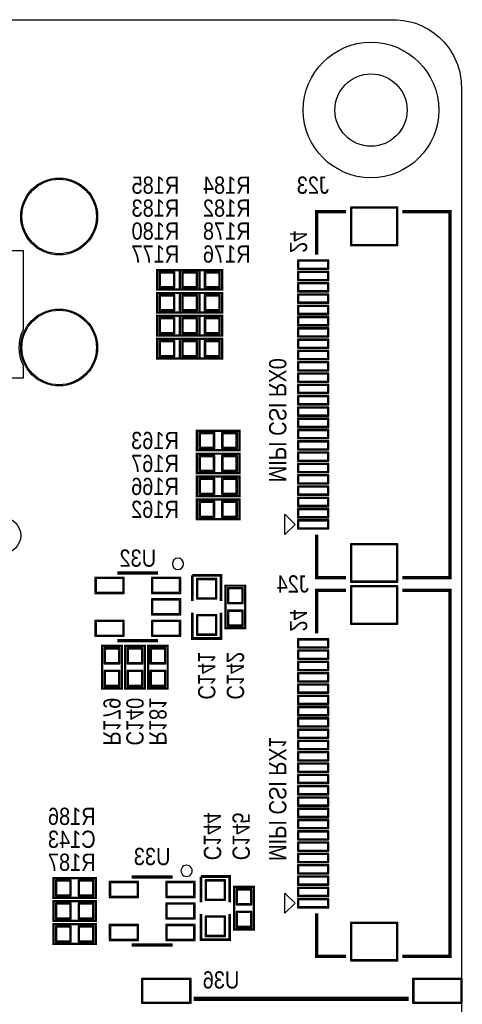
# Model space of a CAD drawing. Extents: x 0 to 137, y 0 to 82.
# Tile 8 of 8: x 117 to 137, y 38 to 82. Entities that reach past the tile are written whole.
import ezdxf
from ezdxf.enums import TextEntityAlignment as Align

# ---------------------------------------------------------------- set-up
doc = ezdxf.new("R2010")
doc.units = 0
for name, color, linetype in [('BG_OUTLINE', 3, 'CONTINUOUS'), ('BG_SILKSCREEN_BOTTOM', 51, 'CONTINUOUS'), ('PG_SILKSCREEN_BOTTOM', 150, 'CONTINUOUS'), ('PIN_BOTTOM', 12, 'CONTINUOUS'), ('PIN_SOLDERMASK_BOTTOM', 231, 'CONTINUOUS'), ('RD_SILKSCREEN_BOTTOM', 1, 'CONTINUOUS')]:
    doc.layers.add(name, color=color, linetype=linetype)

msp = doc.modelspace()

# ---------------------------------------------------------------- linework, layer by layer
at = {"layer": 'BG_OUTLINE'}
msp.add_lwpolyline([(2.999994, 81.999836), (133.999732, 81.999836, -0.414214), (136.999726, 78.999842), (136.999726, 2.999994, -0.414214), (133.999732, 0), (2.999994, 0, -0.414214), (0, 2.999994), (0, 78.999842, -0.414214)], format="xyb", close=True, dxfattribs=at)
at = {"layer": 'PG_SILKSCREEN_BOTTOM'}
for points, const_width in [([(131.891735, 73.50506), (130.591738, 73.50506), (130.591738, 71.605038)], 0.150012), ([(134.39173, 57.305042), (136.491726, 57.305042), (136.491726, 73.50506), (134.39173, 73.50506)], 0.150012), ([(125.41631, 70.9168), (123.53671, 70.9168), (123.53671, 70.0532), (125.41631, 70.0532), (125.41631, 70.9168)], 0.1016), ([(124.5362, 70.0532), (126.4158, 70.0532), (126.4158, 70.9168), (124.5362, 70.9168), (124.5362, 70.0532)], 0.1016), ([(125.41631, 69.9008), (123.53671, 69.9008), (123.53671, 69.0372), (125.41631, 69.0372), (125.41631, 69.9008)], 0.1016), ([(124.5362, 69.0372), (126.4158, 69.0372), (126.4158, 69.9008), (124.5362, 69.9008), (124.5362, 69.0372)], 0.1016), ([(125.41631, 68.8848), (123.53671, 68.8848), (123.53671, 68.0212), (125.41631, 68.0212), (125.41631, 68.8848)], 0.1016), ([(124.5362, 68.0212), (126.4158, 68.0212), (126.4158, 68.8848), (124.5362, 68.8848), (124.5362, 68.0212)], 0.1016), ([(125.41377, 67.8688), (123.53417, 67.8688), (123.53417, 67.0052), (125.41377, 67.0052), (125.41377, 67.8688)], 0.1016), ([(124.5362, 67.0052), (126.4158, 67.0052), (126.4158, 67.8688), (124.5362, 67.8688), (124.5362, 67.0052)], 0.1016), ([(125.2982, 62.9412), (127.1778, 62.9412), (127.1778, 63.8048), (125.2982, 63.8048), (125.2982, 62.9412)], 0.1016), ([(125.2982, 61.9252), (127.1778, 61.9252), (127.1778, 62.7888), (125.2982, 62.7888), (125.2982, 61.9252)], 0.1016), ([(125.2982, 60.9092), (127.1778, 60.9092), (127.1778, 61.7728), (125.2982, 61.7728), (125.2982, 60.9092)], 0.1016), ([(125.2982, 59.8932), (127.1778, 59.8932), (127.1778, 60.7568), (125.2982, 60.7568), (125.2982, 59.8932)], 0.1016), ([(131.891735, 57.305042), (130.591738, 57.305042), (130.591738, 59.205063)], 0.150012), ([(123.581998, 57.506997), (121.782002, 57.506997)], 0.150012), ([(126.365, 56.261), (126.365, 57.404), (125.095, 57.404)], 0.127), ([(125.095, 57.404), (125.095, 56.261)], 0.127), ([(126.5682, 56.9468), (126.5682, 55.0672), (127.4318, 55.0672), (127.4318, 56.9468), (126.5682, 56.9468)], 0.1016), ([(131.891735, 56.74106), (130.591738, 56.74106), (130.591738, 54.841038)], 0.150012), ([(134.39173, 40.541042), (136.491726, 40.541042), (136.491726, 56.74106), (134.39173, 56.74106)], 0.150012), ([(125.095, 55.753), (125.095, 54.61), (126.365, 54.61), (126.365, 55.753)], 0.127), ([(121.782002, 54.507003), (123.581998, 54.507003)], 0.150012), ([(121.9708, 52.4002), (121.9708, 54.2798), (121.1072, 54.2798), (121.1072, 52.4002), (121.9708, 52.4002)], 0.1016), ([(122.1232, 54.2798), (122.1232, 52.4002), (122.9868, 52.4002), (122.9868, 54.2798), (122.1232, 54.2798)], 0.1016), ([(123.1392, 54.2798), (123.1392, 52.4002), (124.0028, 52.4002), (124.0028, 54.2798), (123.1392, 54.2798)], 0.1016), ([(118.9482, 43.1292), (120.8278, 43.1292), (120.8278, 43.9928), (118.9482, 43.9928), (118.9482, 43.1292)], 0.1016), ([(124.216998, 44.044997), (122.417002, 44.044997)], 0.150012), ([(126.746, 42.926), (126.746, 44.069), (125.476, 44.069)], 0.127), ([(125.476, 44.069), (125.476, 42.926)], 0.127), ([(126.9492, 43.6118), (126.9492, 41.7322), (127.8128, 41.7322), (127.8128, 43.6118), (126.9492, 43.6118)], 0.1016), ([(120.8278, 42.9768), (118.9482, 42.9768), (118.9482, 42.1132), (120.8278, 42.1132), (120.8278, 42.9768)], 0.1016), ([(125.476, 42.418), (125.476, 41.275), (126.746, 41.275), (126.746, 42.418)], 0.127), ([(131.891735, 40.541042), (130.591738, 40.541042), (130.591738, 42.441063)], 0.150012), ([(120.8278, 41.9608), (118.9482, 41.9608), (118.9482, 41.0972), (120.8278, 41.0972), (120.8278, 41.9608)], 0.1016), ([(122.417002, 41.045003), (124.216998, 41.045003)], 0.150012), ([(125.152277, 38.656971), (134.667295, 38.656971)], 0.2)]:
    msp.add_lwpolyline(points, dxfattribs=dict(at, const_width=const_width))
for points in [[(107.797854, 66.132964), (107.797854, 66.95567, 0.153457), (107.797854, 68.021962), (107.797854, 71.787258), (117.605302, 71.787258), (117.605302, 68.272152, 0.232159), (117.605302, 66.70548), (117.605302, 66.132964)], [(124.709987, 57.912, 1), (124.210022, 57.912004, 1)], [(125.090987, 44.323, 1), (124.591022, 44.323004, 1)]]:
    msp.add_lwpolyline(points, format="xyb", close=True, dxfattribs=at)
for points in [[(129.191741, 59.206054), (129.191741, 60.104045), (129.640736, 59.65505)], [(129.191741, 42.442054), (129.191741, 43.340045), (129.640736, 42.89105)]]:
    msp.add_lwpolyline(points, close=True, dxfattribs=at)
at = {"layer": 'PIN_BOTTOM'}
for points in [[(132.142738, 72.055101), (134.142734, 72.055101), (134.142734, 73.654996), (132.142738, 73.654996)], [(129.790736, 71.005052), (131.090734, 71.005052), (131.090734, 71.305052), (129.790736, 71.305052)], [(124.276333, 70.185305), (124.276333, 70.784695), (123.676943, 70.784695), (123.676943, 70.185305)], [(124.676433, 70.784695), (124.676433, 70.185305), (125.275823, 70.185305), (125.275823, 70.784695)], [(125.276077, 70.185305), (125.276077, 70.784695), (124.676687, 70.784695), (124.676687, 70.185305)], [(125.676177, 70.784695), (125.676177, 70.185305), (126.275567, 70.185305), (126.275567, 70.784695)], [(129.790736, 70.505053), (131.090734, 70.505053), (131.090734, 70.805053), (129.790736, 70.805053)], [(129.790736, 70.005054), (131.090734, 70.005054), (131.090734, 70.305054), (129.790736, 70.305054)], [(124.276333, 69.169305), (124.276333, 69.768695), (123.676943, 69.768695), (123.676943, 69.169305)], [(124.676433, 69.768695), (124.676433, 69.169305), (125.275823, 69.169305), (125.275823, 69.768695)], [(125.276077, 69.169305), (125.276077, 69.768695), (124.676687, 69.768695), (124.676687, 69.169305)], [(125.676177, 69.768695), (125.676177, 69.169305), (126.275567, 69.169305), (126.275567, 69.768695)], [(129.790736, 69.505055), (131.090734, 69.505055), (131.090734, 69.805055), (129.790736, 69.805055)], [(129.790736, 69.005056), (131.090734, 69.005056), (131.090734, 69.305056), (129.790736, 69.305056)], [(124.276333, 68.153305), (124.276333, 68.752695), (123.676943, 68.752695), (123.676943, 68.153305)], [(124.676433, 68.752695), (124.676433, 68.153305), (125.275823, 68.153305), (125.275823, 68.752695)], [(125.276077, 68.153305), (125.276077, 68.752695), (124.676687, 68.752695), (124.676687, 68.153305)], [(125.676177, 68.752695), (125.676177, 68.153305), (126.275567, 68.153305), (126.275567, 68.752695)], [(129.790736, 68.505057), (131.090734, 68.505057), (131.090734, 68.805057), (129.790736, 68.805057)], [(129.790736, 68.005058), (131.090734, 68.005058), (131.090734, 68.305058), (129.790736, 68.305058)], [(124.273793, 67.137305), (124.273793, 67.736695), (123.674403, 67.736695), (123.674403, 67.137305)], [(125.273537, 67.137305), (125.273537, 67.736695), (124.674147, 67.736695), (124.674147, 67.137305)], [(124.676433, 67.736695), (124.676433, 67.137305), (125.275823, 67.137305), (125.275823, 67.736695)], [(125.676177, 67.736695), (125.676177, 67.137305), (126.275567, 67.137305), (126.275567, 67.736695)], [(129.790736, 67.505059), (131.090734, 67.505059), (131.090734, 67.805059), (129.790736, 67.805059)], [(129.790736, 67.00506), (131.090734, 67.00506), (131.090734, 67.30506), (129.790736, 67.30506)], [(129.790736, 66.505061), (131.090734, 66.505061), (131.090734, 66.805061), (129.790736, 66.805061)], [(129.790736, 66.005062), (131.090734, 66.005062), (131.090734, 66.305062), (129.790736, 66.305062)], [(129.790736, 65.505063), (131.090734, 65.505063), (131.090734, 65.805063), (129.790736, 65.805063)], [(129.790736, 65.005039), (131.090734, 65.005039), (131.090734, 65.305038), (129.790736, 65.305038)], [(129.790736, 64.50504), (131.090734, 64.50504), (131.090734, 64.805039), (129.790736, 64.805039)], [(129.790736, 64.005041), (131.090734, 64.005041), (131.090734, 64.30504), (129.790736, 64.30504)], [(125.438433, 63.672695), (125.438433, 63.073305), (126.037823, 63.073305), (126.037823, 63.672695)], [(126.438177, 63.672695), (126.438177, 63.073305), (127.037567, 63.073305), (127.037567, 63.672695)], [(129.790736, 63.505042), (131.090734, 63.505042), (131.090734, 63.805041), (129.790736, 63.805041)], [(129.790736, 63.005043), (131.090734, 63.005043), (131.090734, 63.305042), (129.790736, 63.305042)], [(129.790736, 62.505044), (131.090734, 62.505044), (131.090734, 62.805043), (129.790736, 62.805043)], [(125.438433, 62.656695), (125.438433, 62.057305), (126.037823, 62.057305), (126.037823, 62.656695)], [(126.438177, 62.656695), (126.438177, 62.057305), (127.037567, 62.057305), (127.037567, 62.656695)], [(129.790736, 62.005045), (131.090734, 62.005045), (131.090734, 62.305044), (129.790736, 62.305044)], [(125.438433, 61.640695), (125.438433, 61.041305), (126.037823, 61.041305), (126.037823, 61.640695)], [(126.438177, 61.640695), (126.438177, 61.041305), (127.037567, 61.041305), (127.037567, 61.640695)], [(129.790736, 61.505046), (131.090734, 61.505046), (131.090734, 61.805045), (129.790736, 61.805045)], [(129.790736, 61.005047), (131.090734, 61.005047), (131.090734, 61.305046), (129.790736, 61.305046)], [(125.438433, 60.624695), (125.438433, 60.025305), (126.037823, 60.025305), (126.037823, 60.624695)], [(126.438177, 60.624695), (126.438177, 60.025305), (127.037567, 60.025305), (127.037567, 60.624695)], [(129.790736, 60.505048), (131.090734, 60.505048), (131.090734, 60.805047), (129.790736, 60.805047)], [(129.790736, 60.005049), (131.090734, 60.005049), (131.090734, 60.305048), (129.790736, 60.305048)], [(129.790736, 59.50505), (131.090734, 59.50505), (131.090734, 59.805049), (129.790736, 59.805049)], [(132.142738, 57.155105), (134.142734, 57.155105), (134.142734, 58.755001), (132.142738, 58.755001)], [(122.031443, 57.256705), (120.832537, 57.256705), (120.832537, 56.657316), (122.031443, 56.657316)], [(124.531463, 57.256705), (123.332557, 57.256705), (123.332557, 56.657316), (124.531463, 56.657316)], [(126.13005, 57.20715), (125.32995, 57.20715), (125.32995, 56.40705), (126.13005, 56.40705)], [(127.299695, 56.806567), (126.700305, 56.806567), (126.700305, 56.207177), (127.299695, 56.207177)], [(132.142738, 55.291101), (134.142734, 55.291101), (134.142734, 56.890996), (132.142738, 56.890996)], [(124.531463, 56.306695), (123.332557, 56.306695), (123.332557, 55.707305), (124.531463, 55.707305)], [(127.299695, 55.806823), (126.700305, 55.806823), (126.700305, 55.207433), (127.299695, 55.207433)], [(122.031443, 55.356684), (120.832537, 55.356684), (120.832537, 54.757295), (122.031443, 54.757295)], [(124.531463, 55.356684), (123.332557, 55.356684), (123.332557, 54.757295), (124.531463, 54.757295)], [(126.13005, 55.60695), (125.32995, 55.60695), (125.32995, 54.80685), (126.13005, 54.80685)], [(129.790736, 54.241052), (131.090734, 54.241052), (131.090734, 54.541052), (129.790736, 54.541052)], [(121.239305, 53.540177), (121.838695, 53.540177), (121.838695, 54.139567), (121.239305, 54.139567)], [(122.854695, 54.139567), (122.255305, 54.139567), (122.255305, 53.540177), (122.854695, 53.540177)], [(123.870695, 54.139567), (123.271305, 54.139567), (123.271305, 53.540177), (123.870695, 53.540177)], [(129.790736, 53.741053), (131.090734, 53.741053), (131.090734, 54.041053), (129.790736, 54.041053)], [(129.790736, 53.241054), (131.090734, 53.241054), (131.090734, 53.541054), (129.790736, 53.541054)], [(121.239305, 52.540433), (121.838695, 52.540433), (121.838695, 53.139823), (121.239305, 53.139823)], [(122.854695, 53.139823), (122.255305, 53.139823), (122.255305, 52.540433), (122.854695, 52.540433)], [(123.870695, 53.139823), (123.271305, 53.139823), (123.271305, 52.540433), (123.870695, 52.540433)], [(129.790736, 52.741055), (131.090734, 52.741055), (131.090734, 53.041055), (129.790736, 53.041055)], [(129.790736, 52.241056), (131.090734, 52.241056), (131.090734, 52.541056), (129.790736, 52.541056)], [(129.790736, 51.741057), (131.090734, 51.741057), (131.090734, 52.041057), (129.790736, 52.041057)], [(129.790736, 51.241058), (131.090734, 51.241058), (131.090734, 51.541058), (129.790736, 51.541058)], [(129.790736, 50.741059), (131.090734, 50.741059), (131.090734, 51.041059), (129.790736, 51.041059)], [(129.790736, 50.24106), (131.090734, 50.24106), (131.090734, 50.54106), (129.790736, 50.54106)], [(129.790736, 49.741061), (131.090734, 49.741061), (131.090734, 50.041061), (129.790736, 50.041061)], [(129.790736, 49.241062), (131.090734, 49.241062), (131.090734, 49.541062), (129.790736, 49.541062)], [(129.790736, 48.741063), (131.090734, 48.741063), (131.090734, 49.041063), (129.790736, 49.041063)], [(129.790736, 48.241039), (131.090734, 48.241039), (131.090734, 48.541038), (129.790736, 48.541038)], [(129.790736, 47.74104), (131.090734, 47.74104), (131.090734, 48.041039), (129.790736, 48.041039)], [(129.790736, 47.241041), (131.090734, 47.241041), (131.090734, 47.54104), (129.790736, 47.54104)], [(129.790736, 46.741042), (131.090734, 46.741042), (131.090734, 47.041041), (129.790736, 47.041041)], [(129.790736, 46.241043), (131.090734, 46.241043), (131.090734, 46.541042), (129.790736, 46.541042)], [(129.790736, 45.741044), (131.090734, 45.741044), (131.090734, 46.041043), (129.790736, 46.041043)], [(129.790736, 45.241045), (131.090734, 45.241045), (131.090734, 45.541044), (129.790736, 45.541044)], [(129.790736, 44.741046), (131.090734, 44.741046), (131.090734, 45.041045), (129.790736, 45.041045)], [(129.790736, 44.241047), (131.090734, 44.241047), (131.090734, 44.541046), (129.790736, 44.541046)], [(129.790736, 43.741048), (131.090734, 43.741048), (131.090734, 44.041047), (129.790736, 44.041047)], [(119.088433, 43.860695), (119.088433, 43.261305), (119.687823, 43.261305), (119.687823, 43.860695)], [(120.088177, 43.860695), (120.088177, 43.261305), (120.687567, 43.261305), (120.687567, 43.860695)], [(122.666442, 43.794705), (121.467537, 43.794705), (121.467537, 43.195316), (122.666442, 43.195316)], [(125.166463, 43.794705), (123.967558, 43.794705), (123.967558, 43.195316), (125.166463, 43.195316)], [(126.51105, 43.87215), (125.71095, 43.87215), (125.71095, 43.07205), (126.51105, 43.07205)], [(127.680695, 43.471567), (127.081305, 43.471567), (127.081305, 42.872177), (127.680695, 42.872177)], [(129.790736, 43.241049), (131.090734, 43.241049), (131.090734, 43.541048), (129.790736, 43.541048)], [(119.687823, 42.245305), (119.687823, 42.844695), (119.088433, 42.844695), (119.088433, 42.245305)], [(120.687567, 42.245305), (120.687567, 42.844695), (120.088177, 42.844695), (120.088177, 42.245305)], [(125.166463, 42.844695), (123.967558, 42.844695), (123.967558, 42.245305), (125.166463, 42.245305)], [(129.790736, 42.74105), (131.090734, 42.74105), (131.090734, 43.041049), (129.790736, 43.041049)], [(127.680695, 42.471823), (127.081305, 42.471823), (127.081305, 41.872433), (127.680695, 41.872433)], [(122.666442, 41.894684), (121.467537, 41.894684), (121.467537, 41.295295), (122.666442, 41.295295)], [(125.166463, 41.894684), (123.967558, 41.894684), (123.967558, 41.295295), (125.166463, 41.295295)], [(126.51105, 42.27195), (125.71095, 42.27195), (125.71095, 41.47185), (126.51105, 41.47185)], [(132.142738, 40.391105), (134.142734, 40.391105), (134.142734, 41.991001), (132.142738, 41.991001)], [(119.687823, 41.229305), (119.687823, 41.828695), (119.088433, 41.828695), (119.088433, 41.229305)], [(120.687567, 41.229305), (120.687567, 41.828695), (120.088177, 41.828695), (120.088177, 41.229305)], [(124.989577, 39.511986), (122.889581, 39.511986), (122.889581, 38.511988), (124.989577, 38.511988)], [(136.989579, 39.511986), (134.889583, 39.511986), (134.889583, 38.511988), (136.989579, 38.511988)]]:
    msp.add_lwpolyline(points, close=True, dxfattribs=at)
for centre, radius in [((132.999734, 77.999844), 1.599997), ((119.201438, 73.288906), 1.649984), ((119.201438, 67.488816), 1.649984), ((116.701367, 59.168284), 0.799998)]:
    msp.add_circle(centre, radius, dxfattribs=at)
at = {"layer": 'PIN_SOLDERMASK_BOTTOM'}
for points in [[(132.092687, 72.00505), (134.192785, 72.00505), (134.192785, 73.705047), (132.092687, 73.705047)], [(129.740736, 70.955052), (131.140733, 70.955052), (131.140733, 71.355052), (129.740736, 71.355052)], [(124.327133, 70.134505), (124.327133, 70.835495), (123.626143, 70.835495), (123.626143, 70.134505)], [(124.625633, 70.835495), (124.625633, 70.134505), (125.326623, 70.134505), (125.326623, 70.835495)], [(125.326877, 70.134505), (125.326877, 70.835495), (124.625887, 70.835495), (124.625887, 70.134505)], [(125.625377, 70.835495), (125.625377, 70.134505), (126.326367, 70.134505), (126.326367, 70.835495)], [(129.740736, 70.455053), (131.140733, 70.455053), (131.140733, 70.855053), (129.740736, 70.855053)], [(129.740736, 69.955054), (131.140733, 69.955054), (131.140733, 70.355054), (129.740736, 70.355054)], [(124.327133, 69.118505), (124.327133, 69.819495), (123.626143, 69.819495), (123.626143, 69.118505)], [(124.625633, 69.819495), (124.625633, 69.118505), (125.326623, 69.118505), (125.326623, 69.819495)], [(125.326877, 69.118505), (125.326877, 69.819495), (124.625887, 69.819495), (124.625887, 69.118505)], [(125.625377, 69.819495), (125.625377, 69.118505), (126.326367, 69.118505), (126.326367, 69.819495)], [(129.740736, 69.455055), (131.140733, 69.455055), (131.140733, 69.855055), (129.740736, 69.855055)], [(129.740736, 68.955056), (131.140733, 68.955056), (131.140733, 69.355056), (129.740736, 69.355056)], [(124.327133, 68.102505), (124.327133, 68.803495), (123.626143, 68.803495), (123.626143, 68.102505)], [(124.625633, 68.803495), (124.625633, 68.102505), (125.326623, 68.102505), (125.326623, 68.803495)], [(125.326877, 68.102505), (125.326877, 68.803495), (124.625887, 68.803495), (124.625887, 68.102505)], [(125.625377, 68.803495), (125.625377, 68.102505), (126.326367, 68.102505), (126.326367, 68.803495)], [(129.740736, 68.455057), (131.140733, 68.455057), (131.140733, 68.855057), (129.740736, 68.855057)], [(129.740736, 67.955058), (131.140733, 67.955058), (131.140733, 68.355058), (129.740736, 68.355058)], [(124.324593, 67.086505), (124.324593, 67.787495), (123.623603, 67.787495), (123.623603, 67.086505)], [(125.324337, 67.086505), (125.324337, 67.787495), (124.623347, 67.787495), (124.623347, 67.086505)], [(124.625633, 67.787495), (124.625633, 67.086505), (125.326623, 67.086505), (125.326623, 67.787495)], [(125.625377, 67.787495), (125.625377, 67.086505), (126.326367, 67.086505), (126.326367, 67.787495)], [(129.740736, 67.455059), (131.140733, 67.455059), (131.140733, 67.855059), (129.740736, 67.855059)], [(129.740736, 66.95506), (131.140733, 66.95506), (131.140733, 67.35506), (129.740736, 67.35506)], [(129.740736, 66.455061), (131.140733, 66.455061), (131.140733, 66.855061), (129.740736, 66.855061)], [(129.740736, 65.955062), (131.140733, 65.955062), (131.140733, 66.355062), (129.740736, 66.355062)], [(129.740736, 65.455063), (131.140733, 65.455063), (131.140733, 65.855063), (129.740736, 65.855063)], [(129.740736, 64.955039), (131.140733, 64.955039), (131.140733, 65.355038), (129.740736, 65.355038)], [(129.740736, 64.45504), (131.140733, 64.45504), (131.140733, 64.855039), (129.740736, 64.855039)], [(129.740736, 63.955041), (131.140733, 63.955041), (131.140733, 64.35504), (129.740736, 64.35504)], [(125.387633, 63.723495), (125.387633, 63.022505), (126.088623, 63.022505), (126.088623, 63.723495)], [(126.387377, 63.723495), (126.387377, 63.022505), (127.088367, 63.022505), (127.088367, 63.723495)], [(129.740736, 63.455042), (131.140733, 63.455042), (131.140733, 63.855041), (129.740736, 63.855041)], [(129.740736, 62.955043), (131.140733, 62.955043), (131.140733, 63.355042), (129.740736, 63.355042)], [(129.740736, 62.455044), (131.140733, 62.455044), (131.140733, 62.855043), (129.740736, 62.855043)], [(125.387633, 62.707495), (125.387633, 62.006505), (126.088623, 62.006505), (126.088623, 62.707495)], [(126.387377, 62.707495), (126.387377, 62.006505), (127.088367, 62.006505), (127.088367, 62.707495)], [(129.740736, 61.955045), (131.140733, 61.955045), (131.140733, 62.355044), (129.740736, 62.355044)], [(125.387633, 61.691495), (125.387633, 60.990505), (126.088623, 60.990505), (126.088623, 61.691495)], [(126.387377, 61.691495), (126.387377, 60.990505), (127.088367, 60.990505), (127.088367, 61.691495)], [(129.740736, 61.455046), (131.140733, 61.455046), (131.140733, 61.855045), (129.740736, 61.855045)], [(129.740736, 60.955047), (131.140733, 60.955047), (131.140733, 61.355046), (129.740736, 61.355046)], [(125.387633, 60.675495), (125.387633, 59.974505), (126.088623, 59.974505), (126.088623, 60.675495)], [(126.387377, 60.675495), (126.387377, 59.974505), (127.088367, 59.974505), (127.088367, 60.675495)], [(129.740736, 60.455048), (131.140733, 60.455048), (131.140733, 60.855047), (129.740736, 60.855047)], [(129.740736, 59.955049), (131.140733, 59.955049), (131.140733, 60.355048), (129.740736, 60.355048)], [(129.740736, 59.45505), (131.140733, 59.45505), (131.140733, 59.855049), (129.740736, 59.855049)], [(132.092687, 57.105055), (134.192785, 57.105055), (134.192785, 58.805051), (132.092687, 58.805051)], [(122.082242, 57.307505), (120.781737, 57.307505), (120.781737, 56.606516), (122.082242, 56.606516)], [(124.582263, 57.307505), (123.281758, 57.307505), (123.281758, 56.606516), (124.582263, 56.606516)], [(126.179961, 57.257061), (125.280039, 57.257061), (125.280039, 56.357139), (126.179961, 56.357139)], [(127.350495, 56.857367), (126.649505, 56.857367), (126.649505, 56.156377), (127.350495, 56.156377)], [(132.092687, 55.24105), (134.192785, 55.24105), (134.192785, 56.941047), (132.092687, 56.941047)], [(124.582263, 56.357495), (123.281758, 56.357495), (123.281758, 55.656505), (124.582263, 55.656505)], [(127.350495, 55.857623), (126.649505, 55.857623), (126.649505, 55.156633), (127.350495, 55.156633)], [(122.082242, 55.407484), (120.781737, 55.407484), (120.781737, 54.706495), (122.082242, 54.706495)], [(124.582263, 55.407484), (123.281758, 55.407484), (123.281758, 54.706495), (124.582263, 54.706495)], [(126.179961, 55.656861), (125.280039, 55.656861), (125.280039, 54.756939), (126.179961, 54.756939)], [(129.740736, 54.191052), (131.140733, 54.191052), (131.140733, 54.591052), (129.740736, 54.591052)], [(121.188505, 53.489377), (121.889495, 53.489377), (121.889495, 54.190367), (121.188505, 54.190367)], [(122.905495, 54.190367), (122.204505, 54.190367), (122.204505, 53.489377), (122.905495, 53.489377)], [(123.921495, 54.190367), (123.220505, 54.190367), (123.220505, 53.489377), (123.921495, 53.489377)], [(129.740736, 53.691053), (131.140733, 53.691053), (131.140733, 54.091053), (129.740736, 54.091053)], [(121.188505, 52.489633), (121.889495, 52.489633), (121.889495, 53.190623), (121.188505, 53.190623)], [(122.905495, 53.190623), (122.204505, 53.190623), (122.204505, 52.489633), (122.905495, 52.489633)], [(123.921495, 53.190623), (123.220505, 53.190623), (123.220505, 52.489633), (123.921495, 52.489633)], [(129.740736, 53.191054), (131.140733, 53.191054), (131.140733, 53.591054), (129.740736, 53.591054)], [(129.740736, 52.691055), (131.140733, 52.691055), (131.140733, 53.091055), (129.740736, 53.091055)], [(129.740736, 52.191056), (131.140733, 52.191056), (131.140733, 52.591056), (129.740736, 52.591056)], [(129.740736, 51.691057), (131.140733, 51.691057), (131.140733, 52.091057), (129.740736, 52.091057)], [(129.740736, 51.191058), (131.140733, 51.191058), (131.140733, 51.591058), (129.740736, 51.591058)], [(129.740736, 50.691059), (131.140733, 50.691059), (131.140733, 51.091059), (129.740736, 51.091059)], [(129.740736, 50.19106), (131.140733, 50.19106), (131.140733, 50.59106), (129.740736, 50.59106)], [(129.740736, 49.691061), (131.140733, 49.691061), (131.140733, 50.091061), (129.740736, 50.091061)], [(129.740736, 49.191062), (131.140733, 49.191062), (131.140733, 49.591062), (129.740736, 49.591062)], [(129.740736, 48.691063), (131.140733, 48.691063), (131.140733, 49.091063), (129.740736, 49.091063)], [(129.740736, 48.191039), (131.140733, 48.191039), (131.140733, 48.591038), (129.740736, 48.591038)], [(129.740736, 47.69104), (131.140733, 47.69104), (131.140733, 48.091039), (129.740736, 48.091039)], [(129.740736, 47.191041), (131.140733, 47.191041), (131.140733, 47.59104), (129.740736, 47.59104)], [(129.740736, 46.691042), (131.140733, 46.691042), (131.140733, 47.091041), (129.740736, 47.091041)], [(129.740736, 46.191043), (131.140733, 46.191043), (131.140733, 46.591042), (129.740736, 46.591042)], [(129.740736, 45.691044), (131.140733, 45.691044), (131.140733, 46.091043), (129.740736, 46.091043)], [(129.740736, 45.191045), (131.140733, 45.191045), (131.140733, 45.591044), (129.740736, 45.591044)], [(129.740736, 44.691046), (131.140733, 44.691046), (131.140733, 45.091045), (129.740736, 45.091045)], [(129.740736, 44.191047), (131.140733, 44.191047), (131.140733, 44.591046), (129.740736, 44.591046)], [(129.740736, 43.691048), (131.140733, 43.691048), (131.140733, 44.091047), (129.740736, 44.091047)], [(119.037633, 43.911495), (119.037633, 43.210505), (119.738623, 43.210505), (119.738623, 43.911495)], [(120.037377, 43.911495), (120.037377, 43.210505), (120.738367, 43.210505), (120.738367, 43.911495)], [(122.717242, 43.845505), (121.416737, 43.845505), (121.416737, 43.144516), (122.717242, 43.144516)], [(125.217263, 43.845505), (123.916758, 43.845505), (123.916758, 43.144516), (125.217263, 43.144516)], [(126.560961, 43.922061), (125.661039, 43.922061), (125.661039, 43.022139), (126.560961, 43.022139)], [(129.740736, 43.191049), (131.140733, 43.191049), (131.140733, 43.591048), (129.740736, 43.591048)], [(127.731495, 43.522367), (127.030505, 43.522367), (127.030505, 42.821377), (127.731495, 42.821377)], [(119.738623, 42.194505), (119.738623, 42.895495), (119.037633, 42.895495), (119.037633, 42.194505)], [(120.738367, 42.194505), (120.738367, 42.895495), (120.037377, 42.895495), (120.037377, 42.194505)], [(125.217263, 42.895495), (123.916758, 42.895495), (123.916758, 42.194505), (125.217263, 42.194505)], [(129.740736, 42.69105), (131.140733, 42.69105), (131.140733, 43.091049), (129.740736, 43.091049)], [(126.560961, 42.321861), (125.661039, 42.321861), (125.661039, 41.421939), (126.560961, 41.421939)], [(127.731495, 42.522623), (127.030505, 42.522623), (127.030505, 41.821633), (127.731495, 41.821633)], [(119.738623, 41.178505), (119.738623, 41.879495), (119.037633, 41.879495), (119.037633, 41.178505)], [(120.738367, 41.178505), (120.738367, 41.879495), (120.037377, 41.879495), (120.037377, 41.178505)], [(122.717242, 41.945484), (121.416737, 41.945484), (121.416737, 41.244495), (122.717242, 41.244495)], [(125.217263, 41.945484), (123.916758, 41.945484), (123.916758, 41.244495), (125.217263, 41.244495)], [(132.092687, 40.341055), (134.192785, 40.341055), (134.192785, 42.041051), (132.092687, 42.041051)], [(125.039577, 39.561986), (122.839582, 39.561986), (122.839582, 38.461988), (125.039577, 38.461988)], [(137.039579, 39.561986), (134.839583, 39.561986), (134.839583, 38.461988), (137.039579, 38.461988)]]:
    msp.add_lwpolyline(points, close=True, dxfattribs=at)
for centre, radius in [((132.999734, 77.999844), 2.999994), ((119.201438, 73.288906), 1.700784), ((119.201438, 67.488816), 1.700784), ((116.701367, 59.168284), 0.799998)]:
    msp.add_circle(centre, radius, dxfattribs=at)

# ---------------------------------------------------------------- texts
at = {"layer": 'BG_SILKSCREEN_BOTTOM', "text_generation_flag": 2, "width": 0.866667}
for s, p in [('MIPI CSI RX0', (128.490726, 61.518851)), ('MIPI CSI RX1', (128.490726, 44.754851))]:
    msp.add_text(s, height=0.762, rotation=270, dxfattribs=at).set_placement(p)
at = {"layer": 'PG_SILKSCREEN_BOTTOM', "text_generation_flag": 2, "width": 0.866667}
for p in [(129.413, 71.6788), (129.413, 54.9148)]:
    msp.add_text('24', height=0.762, rotation=270, dxfattribs=at).set_placement(p)
at = {"layer": 'RD_SILKSCREEN_BOTTOM', "text_generation_flag": 2, "width": 0.866667}
for s, p in [('R185', (123.46051, 74.295)), ('R184', (126.619, 74.295)), ('J23', (130.429, 74.295)), ('R183', (123.46051, 73.279)), ('R182', (126.619, 73.279)), ('R180', (123.46051, 72.263)), ('R178', (126.619, 72.263)), ('R177', (123.45797, 71.247)), ('R176', (126.619, 71.247)), ('R163', (123.444, 62.992)), ('R167', (123.444, 61.976)), ('R166', (123.444, 60.96)), ('R162', (123.444, 59.944)), ('U32', (122.682, 57.785)), ('J24', (129.54, 56.642)), ('R186', (119.761, 46.355)), ('C143', (119.761, 45.339)), ('U33', (123.317, 44.577)), ('R187', (119.761, 44.323)), ('U36', (126.365, 39.116))]:
    msp.add_text(s, height=0.762, dxfattribs=at).set_placement(p, align=Align.CENTER)
for s, p in [('C141', (125.349, 52.959914)), ('C142', (126.619, 52.959914)), ('R179', (121.158, 50.927914)), ('C140', (122.174, 50.927914)), ('R181', (123.19, 50.927914)), ('C144', (125.603, 45.847914)), ('C145', (126.873, 45.847914))]:
    msp.add_text(s, height=0.762, rotation=270, dxfattribs=at).set_placement(p, align=Align.CENTER)

doc.saveas('drawing.dxf')
